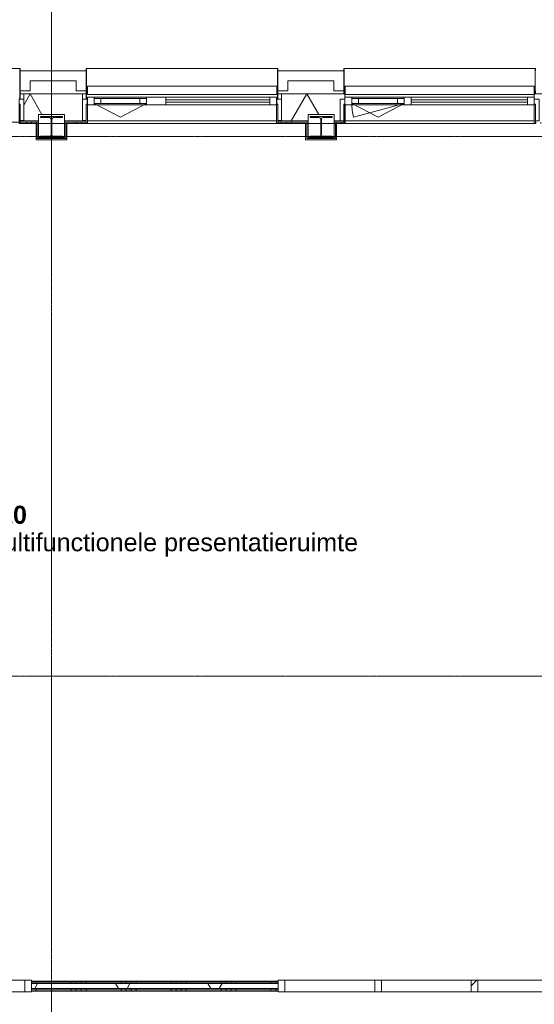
# Model space of a CAD drawing. Header units: millimetres. Extents: x -6115 to 78411, y -6358 to 59618.
# Tile 58 of 99: x 26681 to 31835, y 39917 to 49768. Entities that reach past the tile are written whole.
import ezdxf

# ---------------------------------------------------------------- set-up
doc = ezdxf.new("R2010")
doc.units = ezdxf.units.MM
doc.linetypes.add('stramien', pattern=[22.225, 12.7, -3.175, 3.175, -3.175])
for name, color, linetype, lineweight in [('00_Algemeen', 7, 'Continuous', 35), ('22_Metselwerk', 7, 'Continuous', 9), ('25_Metaalconstructiewerk', 7, 'Continuous', 9), ('30_Kozijnen-ramen-deuren', 7, 'Continuous', 9), ('42_Dekvloeren en vloersystemen', 7, 'Continuous', 9)]:
    doc.layers.add(name, color=color, linetype=linetype, lineweight=lineweight)
doc.styles.add('Arial_1', font='arial.ttf', dxfattribs={"height": 180})
doc.styles.add('Arial_B', font='arialbd.ttf', dxfattribs={"height": 180})
pattern_1 = [(90, (27197.5, 40050), (-500, -2e-12), []), (90, (27247.5, 40050), (-500, -2e-12), []), (90, (27297.5, 40050), (-500, -2e-12), []), (90, (27347.5, 40050), (-500, -2e-12), [])]
pattern_2 = [(225, (30754, 40100), (212.132, -212.132), [])]

# ---------------------------------------------------------------- blocks, each defined once
blk = doc.blocks.new('Direct Shape - 2410-10368 v1 - IFC-model constructie _zonder onderbouw_ _MM21228_-1202239-02 tweede verdieping overzicht')
at = {"layer": '25_Metaalconstructiewerk'}
blk.add_hatch(color=256, dxfattribs=at).paths.add_polyline_path([(29590, 48590), (29810, 48590), (29810, 48601), (29721.5, 48601), (29708.8, 48606.3), (29703.5, 48619), (29703.5, 48771), (29708.8, 48783.7), (29721.5, 48789), (29810, 48789), (29810, 48800), (29590, 48800), (29590, 48789), (29678.5, 48789), (29691.2, 48783.7), (29696.5, 48771), (29696.5, 48619), (29691.2, 48606.3), (29678.5, 48601), (29590, 48601)])
for p, q in [((29810, 48800), (29590, 48800)), ((29590, 48800), (29590, 48789)), ((29590, 48789), (29678.5, 48789)), ((29696.5, 48771), (29696.5, 48619)), ((29703.5, 48619), (29703.5, 48771)), ((29721.5, 48789), (29810, 48789)), ((29810, 48789), (29810, 48800)), ((29678.5, 48601), (29590, 48601)), ((29590, 48601), (29590, 48590)), ((29590, 48590), (29810, 48590)), ((29810, 48601), (29721.5, 48601)), ((29810, 48590), (29810, 48601))]:
    blk.add_line(p, q, dxfattribs=at)
for centre, start, end in [((29678.5, 48771), 0, 90), ((29721.5, 48771), 90, 180), ((29678.5, 48619), 270, 0), ((29721.5, 48619), 180, 270)]:
    blk.add_arc(centre, 18, start, end, dxfattribs=at)
blk = doc.blocks.new('Direct Shape - NLRS_28_SC_TLB_kolom HEA_gen_AT_kolom_gen_HEA220_856091-1202240-02 tweede verdieping overzicht')
blk.add_blockref('Direct Shape - 2410-10368 v1 - IFC-model constructie _zonder onderbouw_ _MM21228_-1202239-02 tweede verdieping overzicht', (0, 0))
blk = doc.blocks.new('Direct Shape - 2410-10368 v1 - IFC-model constructie _zonder onderbouw_ _MM21228_-1202457-02 tweede verdieping overzicht')
at = {"layer": '25_Metaalconstructiewerk'}
blk.add_hatch(color=256, dxfattribs=at).paths.add_polyline_path([(27110, 48590), (27110, 48601), (27021.5, 48601), (27008.8, 48606.3), (27003.5, 48619), (27003.5, 48771), (27008.8, 48783.7), (27021.5, 48789), (27110, 48789), (27110, 48800), (26890, 48800), (26890, 48789), (26978.5, 48789), (26991.2, 48783.7), (26996.5, 48771), (26996.5, 48619), (26991.2, 48606.3), (26978.5, 48601), (26890, 48601), (26890, 48590)])
for p, q in [((27110, 48800), (26890, 48800)), ((26890, 48800), (26890, 48789)), ((26890, 48789), (26978.5, 48789)), ((26996.5, 48771), (26996.5, 48619)), ((27003.5, 48619), (27003.5, 48771)), ((27021.5, 48789), (27110, 48789)), ((27110, 48789), (27110, 48800)), ((26978.5, 48601), (26890, 48601)), ((26890, 48601), (26890, 48590)), ((26890, 48590), (27110, 48590)), ((27110, 48601), (27021.5, 48601)), ((27110, 48590), (27110, 48601))]:
    blk.add_line(p, q, dxfattribs=at)
for centre, start, end in [((26978.5, 48771), 0, 90), ((27021.5, 48771), 90, 180), ((26978.5, 48619), 270, 0), ((27021.5, 48619), 180, 270)]:
    blk.add_arc(centre, 18, start, end, dxfattribs=at)
blk = doc.blocks.new('Direct Shape - NLRS_28_SC_TLB_kolom HEA_gen_AT_kolom_gen_HEA220_800340-1202458-02 tweede verdieping overzicht')
blk.add_blockref('Direct Shape - 2410-10368 v1 - IFC-model constructie _zonder onderbouw_ _MM21228_-1202457-02 tweede verdieping overzicht', (0, 0))
blk = doc.blocks.new('2410-10368 v1 - IFC-model constructie _zonder onderbouw_ _MM21228__ifc-1-02 tweede verdieping overzicht')
at = {"layer": '25_Metaalconstructiewerk', "lineweight": 9}
for name in ['Direct Shape - NLRS_28_SC_TLB_kolom HEA_gen_AT_kolom_gen_HEA220_800340-1202458-02 tweede verdieping overzicht', 'Direct Shape - NLRS_28_SC_TLB_kolom HEA_gen_AT_kolom_gen_HEA220_856091-1202240-02 tweede verdieping overzicht']:
    blk.add_blockref(name, (0, 0), dxfattribs=at)
blk = doc.blocks.new('System Panel - 31_AEE_glas-8379063-02 tweede verdieping overzicht')
at = {"layer": '30_Kozijnen-ramen-deuren'}
for p, q in [((583.1, 12.5), (-583.1, 12.5)), ((-583.1, 12.5), (-583.1, -12.5)), ((583.1, -12.5), (583.1, 12.5)), ((-583.1, -12.5), (583.1, -12.5))]:
    blk.add_line(p, q, dxfattribs=at)
blk = doc.blocks.new('Rectangular Mullion - 21_AEE_aluminium_BxD_68x77mm-5675289-02 tweede verdieping overzicht')
at = {"layer": '30_Kozijnen-ramen-deuren'}
for p, q in [((41401, 48993), (42567.2, 48993)), ((41401, 48916), (42567.2, 48916))]:
    blk.add_line(p, q, dxfattribs=at)
blk = doc.blocks.new('Rectangular Mullion - 21_AEE_aluminium_BxD_68x77mm-8378990-02 tweede verdieping overzicht')
at = {"layer": '30_Kozijnen-ramen-deuren'}
for p, q in [((-68, 38.5), (0, 38.5)), ((-68, 25), (-68, 38.5)), ((0, 38.5), (0, -38.5)), ((-68, -38.5), (-68, -25)), ((0, -38.5), (-68, -38.5))]:
    blk.add_line(p, q, dxfattribs=at)
blk = doc.blocks.new('31_AEE_VO_Vliesgevel Paneel - Raam Paneel-8379064-02 tweede verdieping overzicht')
at = {"layer": '30_Kozijnen-ramen-deuren'}
for p, q in [((-196, 25), (-263, 25)), ((-263, 25), (-263, -25)), ((196, 25), (-196, 25)), ((-196, -25), (-196, 25)), ((263, 25), (196, 25)), ((196, 25), (196, -25)), ((263, -25), (263, 25)), ((-263, -25), (-196, -25)), ((-196, -25), (196, -25)), ((196, -25), (263, -25))]:
    blk.add_line(p, q, dxfattribs=at)
blk = doc.blocks.new('Rectangular Mullion - 21_AEE_aluminium_BxD_68x77mm-4873479-02 tweede verdieping overzicht')
at = {"layer": '30_Kozijnen-ramen-deuren'}
for p, q in [((40807, 48993), (41333, 48993)), ((40807, 48916), (41333, 48916))]:
    blk.add_line(p, q, dxfattribs=at)
blk = doc.blocks.new('Rectangular Mullion - 21_AEE_aluminium_BxD_68x77mm-8379062-02 tweede verdieping overzicht')
at = {"layer": '30_Kozijnen-ramen-deuren'}
for p, q in [((-34, 38.5), (34, 38.5)), ((-34, -38.5), (-34, 38.5)), ((34, 38.5), (34, 25)), ((34, -38.5), (-34, -38.5)), ((34, -25), (34, -38.5))]:
    blk.add_line(p, q, dxfattribs=at)
blk = doc.blocks.new('31_AEE_SA_Stelkozijn - Specials A-8332686-02 tweede verdieping overzicht')
at = {"layer": '30_Kozijnen-ramen-deuren', "lineweight": 18}
for p, q in [((-960.1, 502.5), (-995, 502.5)), ((-995, 502.5), (-995, 284.5)), ((-960.1, 338.5), (-960.1, 502.5)), ((995, 502.5), (960.1, 502.5)), ((960.1, 502.5), (960.1, 338.5)), ((995, 284.5), (995, 502.5)), ((-948.1, 338.5), (-960.1, 338.5)), ((-948.1, 284.5), (-948.1, 338.5)), ((960.1, 338.5), (948.1, 338.5)), ((948.1, 338.5), (948.1, 284.5)), ((-995, 284.5), (-948.1, 284.5)), ((948.1, 284.5), (995, 284.5))]:
    blk.add_line(p, q, dxfattribs=at)
at = {"layer": '30_Kozijnen-ramen-deuren'}
blk.add_line((-947.6, 502.5), (947.6, 502.5), dxfattribs=at)
blk = doc.blocks.new('41_AEE_SA_Lekdorpel_40mm overstek - Lekdorpel-V208-02 tweede verdieping overzicht')
at = {"layer": '30_Kozijnen-ramen-deuren'}
for p, q in [((-960, 200), (-960, 232.5)), ((-955, -13.4), (-955, 232.5)), ((955, 232.5), (955, -13.4)), ((960, 232.5), (960, 200)), ((-960, -13.4), (-960, 0)), ((960, 0), (960, -13.4)), ((-960, -13.4), (-960, -22.5)), ((-960, -21.5), (-960, -22.5)), ((-960, -22.5), (-955, -22.5)), ((-955, -13.4), (-955, -22.5)), ((-955, -21.7), (-955, -22.5)), ((-955, -22.5), (955, -22.5)), ((955, -22.5), (955, -13.4)), ((955, -22.5), (955, -21.7)), ((955, -22.5), (960, -22.5)), ((960, -22.5), (960, -13.4)), ((960, -22.5), (960, -21.5))]:
    blk.add_line(p, q, dxfattribs=at)
blk = doc.blocks.new('AEE_SA_Dagkant_interieur - Dagkant Interieur-8332689-02 tweede verdieping overzicht')
at = {"layer": '30_Kozijnen-ramen-deuren', "lineweight": 18}
for p, q in [((-947.6, 527), (-960.1, 527)), ((-960.1, 527), (-960.1, 335.6)), ((-947.6, 335.6), (-947.6, 527)), ((960.1, 527), (947.6, 527)), ((947.6, 527), (947.6, 335.6)), ((960.1, 335.6), (960.1, 527)), ((-960.1, 335.6), (-947.6, 335.6)), ((947.6, 335.6), (960.1, 335.6))]:
    blk.add_line(p, q, dxfattribs=at)
blk = doc.blocks.new('System Panel - 31_AEE_glas-8378989-02 tweede verdieping overzicht')
at = {"layer": '30_Kozijnen-ramen-deuren'}
for p, q in [((520.5, 12.5), (-520.5, 12.5)), ((-520.5, 12.5), (-520.5, -12.5)), ((520.5, -12.5), (520.5, 12.5)), ((-520.5, -12.5), (520.5, -12.5))]:
    blk.add_line(p, q, dxfattribs=at)
blk = doc.blocks.new('Rectangular Mullion - 21_AEE_aluminium_BxD_68x77mm-5630966-02 tweede verdieping overzicht')
at = {"layer": '30_Kozijnen-ramen-deuren'}
for p, q in [((28145.9, 48993), (29186.9, 48993)), ((28145.9, 48916), (29186.9, 48916))]:
    blk.add_line(p, q, dxfattribs=at)
blk = doc.blocks.new('31_AEE_VO_Vliesgevel Paneel - Raam Paneel-8378991-02 tweede verdieping overzicht')
at = {"layer": '30_Kozijnen-ramen-deuren'}
for p, q in [((-195.75, 25), (-262.75, 25)), ((-262.75, 25), (-262.75, -25)), ((195.75, 25), (-195.75, 25)), ((-195.75, -25), (-195.75, 25)), ((262.75, 25), (195.75, 25)), ((195.75, 25), (195.75, -25)), ((262.75, -25), (262.75, 25)), ((-262.75, -25), (-195.75, -25)), ((-195.75, -25), (195.75, -25)), ((195.75, -25), (262.75, -25))]:
    blk.add_line(p, q, dxfattribs=at)
blk = doc.blocks.new('Rectangular Mullion - 21_AEE_aluminium_BxD_68x77mm-5630969-02 tweede verdieping overzicht')
at = {"layer": '30_Kozijnen-ramen-deuren'}
for p, q in [((38227.4, 48993), (38752.9, 48993)), ((38227.4, 48916), (38752.9, 48916))]:
    blk.add_line(p, q, dxfattribs=at)
blk = doc.blocks.new('Rectangular Mullion - 21_AEE_aluminium_BxD_193x77mm-8378988-02 tweede verdieping overzicht')
at = {"layer": '30_Kozijnen-ramen-deuren'}
for p, q in [((-96.5, 38.5), (96.5, 38.5)), ((-96.5, -38.5), (-96.5, 38.5)), ((96.5, 38.5), (96.5, 25)), ((96.5, -38.5), (-96.5, -38.5)), ((96.5, -25), (96.5, -38.5))]:
    blk.add_line(p, q, dxfattribs=at)
blk = doc.blocks.new('Rectangular Mullion - 21_AEE_aluminium_BxD_68x77mm-8379014-02 tweede verdieping overzicht')
at = {"layer": '30_Kozijnen-ramen-deuren'}
for p, q in [((0, 38.5), (-68, 38.5)), ((-68, 38.5), (-68, -38.5)), ((0, -38.5), (0, 38.5)), ((-68, -38.5), (0, -38.5))]:
    blk.add_line(p, q, dxfattribs=at)
blk = doc.blocks.new('31_AEE_SA_Stelkozijn - Specials A-8332524-02 tweede verdieping overzicht')
at = {"layer": '30_Kozijnen-ramen-deuren', "lineweight": 18}
for p, q in [((-960.1, 502.5), (-995, 502.5)), ((-995, 502.5), (-995, 284.5)), ((-960.1, 338.5), (-960.1, 502.5)), ((995, 502.5), (960.1, 502.5)), ((960.1, 502.5), (960.1, 338.5)), ((995, 284.5), (995, 502.5)), ((-948.1, 338.5), (-960.1, 338.5)), ((-948.1, 284.5), (-948.1, 338.5)), ((960.1, 338.5), (948.1, 338.5)), ((948.1, 338.5), (948.1, 284.5)), ((-995, 284.5), (-948.1, 284.5)), ((948.1, 284.5), (995, 284.5))]:
    blk.add_line(p, q, dxfattribs=at)
at = {"layer": '30_Kozijnen-ramen-deuren'}
blk.add_line((-947.6, 502.5), (947.6, 502.5), dxfattribs=at)
blk = doc.blocks.new('41_AEE_SA_Lekdorpel_40mm overstek - Lekdorpel-8332526-02 tweede verdieping overzicht')
at = {"layer": '30_Kozijnen-ramen-deuren'}
for p, q in [((-960, 200), (-960, 280.5)), ((-947.9, 280.5), (-960, 280.5)), ((-955, -13.4), (-955, 279.5)), ((-955, 279.5), (-947.9, 279.5)), ((960, 280.5), (947.6, 280.5)), ((947.6, 279.5), (955, 279.5)), ((955, 279.5), (955, -13.4)), ((960, 280.5), (960, 200)), ((960, 0), (960, -13.4)), ((-960, -13.4), (-960, 0)), ((-960, -13.4), (-960, -22.5)), ((-960, -21.5), (-960, -22.5)), ((-960, -22.5), (-955, -22.5)), ((-955, -13.4), (-955, -22.5)), ((-955, -21.7), (-955, -22.5)), ((-955, -22.5), (955, -22.5)), ((955, -22.5), (955, -13.4)), ((955, -22.5), (955, -21.7)), ((955, -22.5), (960, -22.5)), ((960, -22.5), (960, -13.4)), ((960, -22.5), (960, -21.5))]:
    blk.add_line(p, q, dxfattribs=at)
blk = doc.blocks.new('AEE_SA_Dagkant_interieur - Dagkant Interieur-8332527-02 tweede verdieping overzicht')
at = {"layer": '30_Kozijnen-ramen-deuren', "lineweight": 18}
for p, q in [((-947.6, 527), (-960.1, 527)), ((-960.1, 527), (-960.1, 335.6)), ((-947.6, 335.6), (-947.6, 527)), ((960.1, 527), (947.6, 527)), ((947.6, 527), (947.6, 335.6)), ((960.1, 335.6), (960.1, 527)), ((-960.1, 335.6), (-947.6, 335.6)), ((947.6, 335.6), (960.1, 335.6))]:
    blk.add_line(p, q, dxfattribs=at)
blk = doc.blocks.new('31_AEE_SA_Stelkozijn Special A3 - Specials A3-8377120-02 tweede verdieping overzicht')
at = {"layer": '30_Kozijnen-ramen-deuren', "lineweight": 18}
for p, q in [((-1620.1, 502.5), (-1655, 502.5)), ((-1655, 502.5), (-1655, 284.5)), ((-1620.1, 338.5), (-1620.1, 502.5)), ((1655, 502.5), (1620.1, 502.5)), ((1620.1, 502.5), (1620.1, 338.5)), ((1655, 284.5), (1655, 502.5)), ((-1608.1, 338.5), (-1620.1, 338.5)), ((-1608.1, 284.5), (-1608.1, 338.5)), ((1620.1, 338.5), (1608.1, 338.5)), ((1608.1, 338.5), (1608.1, 284.5)), ((-1655, 284.5), (-1608.1, 284.5)), ((1608.1, 284.5), (1655, 284.5))]:
    blk.add_line(p, q, dxfattribs=at)
at = {"layer": '30_Kozijnen-ramen-deuren'}
for p, q in [((-1607.6, 514.5), (1607.6, 514.5)), ((1647.4, 514.5), (1655, 514.5)), ((1655, 514.5), (1655, 502.5)), ((-1620, 232.5), (-1655, 232.5)), ((1655, 232.5), (1620, 232.5))]:
    blk.add_line(p, q, dxfattribs=at)
blk = doc.blocks.new('41_AEE_SA_Lekdorpel_40mm overstek - Lekdorpel-6559035-02 tweede verdieping overzicht')
at = {"layer": '30_Kozijnen-ramen-deuren'}
for p, q in [((-1620, 200), (-1620, 280.5)), ((-1608.1, 280.5), (-1620, 280.5)), ((-1615, -13.4), (-1615, 279.5)), ((-1615, 279.5), (-1608.1, 279.5)), ((1620, 280.5), (1608.1, 280.5)), ((1608.1, 279.5), (1615, 279.5)), ((1615, 279.5), (1615, -13.4)), ((1620, 280.5), (1620, 200)), ((1620, 0), (1620, -13.4)), ((-1620, -13.4), (-1620, 0)), ((-1620, -13.4), (-1620, -22.5)), ((-1620, -21.5), (-1620, -22.5)), ((-1620, -22.5), (-1615, -22.5)), ((-1615, -13.4), (-1615, -22.5)), ((-1615, -21.7), (-1615, -22.5)), ((-1615, -22.5), (1615, -22.5)), ((1615, -22.5), (1615, -13.4)), ((1615, -22.5), (1615, -21.7)), ((1615, -22.5), (1620, -22.5)), ((1620, -22.5), (1620, -13.4)), ((1620, -22.5), (1620, -21.5))]:
    blk.add_line(p, q, dxfattribs=at)
blk = doc.blocks.new('AEE_SA_Dagkant_interieur - Dagkant Interieur-6559036-02 tweede verdieping overzicht')
at = {"layer": '30_Kozijnen-ramen-deuren', "lineweight": 18}
for p, q in [((-1607.6, 527), (-1620.1, 527)), ((-1620.1, 527), (-1620.1, 335.6)), ((-1607.6, 335.6), (-1607.6, 527)), ((1620.1, 527), (1607.6, 527)), ((1607.6, 527), (1607.6, 335.6)), ((1620.1, 335.6), (1620.1, 527)), ((-1620.1, 335.6), (-1607.6, 335.6)), ((1607.6, 335.6), (1620.1, 335.6))]:
    blk.add_line(p, q, dxfattribs=at)
blk = doc.blocks.new('32_AEE_VO_FIX_Binnenramen - 32_AEE_kozijn hout 3-delig 900x1800 lariks-7993482-02 tweede verdieping overzicht')
at = {"layer": '30_Kozijnen-ramen-deuren', "true_color": 0xc0c0c0}
h = blk.add_hatch(dxfattribs=at)
h.set_pattern_fill('FP_353', color=9, style=0, pattern_type=2)
h.set_pattern_definition([(45, (-25316, -40100), (-212.132, 212.132), [])])
h.paths.add_polyline_path([(-450, -57), (-450, 57), (-517, 57), (-517, -57)])
at = {"layer": '30_Kozijnen-ramen-deuren'}
for p, q in [((-1417, 57), (-1484, 57)), ((-1484, 57), (-1484, -57)), ((-1417, -57), (-1417, 57)), ((-1417, 57), (-517, 57)), ((-450, 57), (-517, 57)), ((-517, 57), (-517, -57)), ((-450, -57), (-450, 57)), ((-450, 57), (450, 57)), ((517, 57), (450, 57)), ((450, 57), (450, -57)), ((517, -57), (517, 57)), ((517, 57), (1417, 57)), ((1484, 57), (1417, 57)), ((1417, 57), (1417, -57)), ((1484, 50), (1484, 57)), ((-1484, -57), (-1417, -57)), ((-1417, -57), (-517, -57)), ((-517, -57), (-450, -57)), ((-450, -57), (450, -57)), ((450, -57), (517, -57)), ((517, -57), (1417, -57)), ((1417, -57), (1484, -57)), ((1484, -57), (1484, -50))]:
    blk.add_line(p, q, dxfattribs=at)
blk = doc.blocks.new('32_AEE_VO_FIX_Binnenramen - 32_AEE_kozijn hout 3-delig 900x1800 lariks-7993481-02 tweede verdieping overzicht')
at = {"layer": '30_Kozijnen-ramen-deuren', "true_color": 0xc0c0c0}
h = blk.add_hatch(dxfattribs=at)
h.set_pattern_fill('FP_354', color=9, style=0, pattern_type=2)
h.set_pattern_definition(pattern_2)
h.paths.add_polyline_path([(-450, 57), (-517, 57), (-517, -57), (-450, -57)])
h = blk.add_hatch(dxfattribs=at)
h.set_pattern_fill('FP_354', color=9, style=0, pattern_type=2)
h.set_pattern_definition(pattern_2)
h.paths.add_polyline_path([(500.9, 57), (450, 57), (450, -57), (517, -57), (517, 57)])
at = {"layer": '30_Kozijnen-ramen-deuren'}
for p, q in [((-1484, 57), (-1417, 57)), ((-1484, 50), (-1484, 57)), ((-1417, 57), (-1417, -57)), ((-1417, 57), (-517, 57)), ((-517, 57), (-450, 57)), ((-517, -57), (-517, 57)), ((-450, 57), (-450, -57)), ((-450, 57), (450, 57)), ((450, 57), (517, 57)), ((450, -57), (450, 57)), ((517, 57), (517, -57)), ((517, 57), (1417, 57)), ((1417, 57), (1484, 57)), ((1417, -57), (1417, 57)), ((1484, 57), (1484, 50)), ((-1484, -57), (-1484, -50)), ((-1417, -57), (-1484, -57)), ((-1417, -57), (-517, -57)), ((-450, -57), (-517, -57)), ((-450, -57), (450, -57)), ((517, -57), (450, -57)), ((517, -57), (1417, -57)), ((1484, -57), (1417, -57)), ((1484, -50), (1484, -57))]:
    blk.add_line(p, q, dxfattribs=at)
blk = doc.blocks.new('30_AEE_VO_draairichting - 30_AEE_VO_draairichting-8379082-02 tweede verdieping overzicht')
at = {"layer": '30_Kozijnen-ramen-deuren'}
for p, q in [((245.1, 136.1), (-263, 0)), ((0, 136.1), (-263, 0)), ((263, 0), (0, 136.1))]:
    blk.add_line(p, q, dxfattribs=at)
blk.add_arc((-263, 0), 526, 360, 15, dxfattribs=at)
blk = doc.blocks.new('30_AEE_VO_draairichting - 30_AEE_VO_draairichting-8379009-02 tweede verdieping overzicht')
at = {"layer": '30_Kozijnen-ramen-deuren'}
for p, q in [((0, 136), (-262.7, 0)), ((262.7, 0), (0, 136))]:
    blk.add_line(p, q, dxfattribs=at)
blk = doc.blocks.new('AEE_Zonnescherm7 - AEE_Zonnescherm-6441916-02 tweede verdieping overzicht')
at = {"layer": '30_Kozijnen-ramen-deuren'}
for p, q in [((23455.5, 54490.2), (25351, 54490.2)), ((23455.5, 54490.2), (23455.5, 54405.2)), ((25351, 54490.2), (25351, 54405.2)), ((25351, 54405.2), (23455.5, 54405.2))]:
    blk.add_line(p, q, dxfattribs=at)
blk = doc.blocks.new('AEE_Zonnescherm8 - AEE_Zonnescherm-6441929-02 tweede verdieping overzicht')
at = {"layer": '30_Kozijnen-ramen-deuren'}
for p, q in [((23455.5, 54490.2), (25351, 54490.2)), ((23455.5, 54490.2), (23455.5, 54405.2)), ((25351, 54490.2), (25351, 54405.2)), ((25351, 54405.2), (23455.5, 54405.2))]:
    blk.add_line(p, q, dxfattribs=at)

msp = doc.modelspace()

# ---------------------------------------------------------------- hatches: boundary and pattern name
at = {"layer": '22_Metselwerk'}
h = msp.add_hatch(dxfattribs=at)
h.set_pattern_fill('FP_207', color=256, angle=60, style=0, pattern_type=2)
h.set_pattern_definition([(240, (35100, 49024.5), (519.615, -300), []), (300, (35100, 49024.5), (519.615, 300), [])])
h.paths.add_polyline_path([(220, 48754.5), (3957.5, 48754.5), (3957.5, 48972.5), (3810, 48972.5), (3810, 49024.5), (-154.5, 49024.5), (-154.5, 48820), (220, 48820)])
h.paths.add_polyline_path([(5175.2, 48754.5), (5180, 48754.5), (5180, 48820), (5620, 48820), (5620, 48754.5), (5757.5, 48754.5), (5757.5, 48972.5), (5610, 48972.5), (5610, 49024.5), (5190, 49024.5), (5190, 48972.5), (5042.5, 48972.5), (5042.5, 48754.5)])
h.paths.add_polyline_path([(6842.5, 48754.5), (7557.5, 48754.5), (7557.5, 48972.5), (7410, 48972.5), (7410, 49024.5), (6990, 49024.5), (6990, 48972.5), (6842.5, 48972.5)])
h.paths.add_polyline_path([(8642.5, 48754.5), (9357.5, 48754.5), (9357.5, 48972.5), (9210, 48972.5), (9210, 49024.5), (8790, 49024.5), (8790, 48972.5), (8642.5, 48972.5)])
h.paths.add_polyline_path([(10580, 48754.5), (10580, 48820), (11020, 48820), (11020, 48754.5), (11157.5, 48754.5), (11157.5, 48972.5), (11010, 48972.5), (11010, 49024.5), (10590, 49024.5), (10590, 48972.5), (10442.5, 48972.5), (10442.5, 48754.5)])
h.paths.add_polyline_path([(12242.5, 48754.5), (12957.5, 48754.5), (12957.5, 48972.5), (12810, 48972.5), (12810, 49024.5), (12390, 49024.5), (12390, 48972.5), (12242.5, 48972.5)])
h.paths.add_polyline_path([(14042.5, 48754.5), (14757.5, 48754.5), (14757.5, 48972.5), (14610, 48972.5), (14610, 49024.5), (14190, 49024.5), (14190, 48972.5), (14042.5, 48972.5)])
h.paths.add_polyline_path([(15842.5, 48754.5), (15980, 48754.5), (15980, 48820), (16420, 48820), (16420, 48754.5), (16557.5, 48754.5), (16557.5, 48972.5), (16410, 48972.5), (16410, 49024.5), (15990, 49024.5), (15990, 48972.5), (15842.5, 48972.5)])
h.paths.add_polyline_path([(17642.5, 48754.5), (18357.5, 48754.5), (18357.5, 48972.5), (18210, 48972.5), (18210, 49024.5), (17790, 49024.5), (17790, 48972.5), (17642.5, 48972.5)])
h.paths.add_polyline_path([(19442.5, 48754.5), (20157.5, 48754.5), (20157.5, 48972.5), (20010, 48972.5), (20010, 49024.5), (19590, 49024.5), (19590, 48972.5), (19442.5, 48972.5)])
h.paths.add_polyline_path([(21242.5, 48754.5), (22980, 48754.5), (22980, 48820), (23412.4, 48820), (23412.4, 49024.5), (21390, 49024.5), (21390, 48972.5), (21242.5, 48972.5)])
h.paths.add_polyline_path([(23447.4, 48754.5), (23447.4, 48757.5), (23420, 48757.5), (23420, 48754.5)])
h.paths.add_polyline_path([(26687.4, 48754.5), (26870, 48754.5), (26870, 48820), (27130, 48820), (27130, 48754.5), (27347, 48754.5), (27347, 48757.5), (27312, 48757.5), (27312, 49024.5), (26722.4, 49024.5), (26722.4, 48757.5), (26687.4, 48757.5)])
h.paths.add_polyline_path([(29267, 48754.5), (29570, 48754.5), (29570, 48820), (29830, 48820), (29830, 48754.5), (29939, 48754.5), (29939, 49024.5), (29302, 49024.5), (29302, 48757.5), (29267, 48757.5)])
h.paths.add_polyline_path([(31835.2, 48754.5), (32270, 48754.5), (32270, 48820), (32530, 48820), (32530, 48754.5), (33960, 48754.5), (33960, 48820), (34212.4, 48820), (34212.4, 49024.5), (31835.2, 49024.5)])
h.paths.add_polyline_path([(34247.4, 48754.5), (34247.4, 48757.5), (34220, 48757.5), (34220, 48754.5)])
h.paths.add_polyline_path([(37575, 48754.5), (37670, 48754.5), (37670, 48820), (37930, 48820), (37930, 48754.5), (38147, 48754.5), (38147, 48757.5), (38112, 48757.5), (38112, 49024.5), (37522.4, 49024.5), (37522.4, 48757.5), (37487.4, 48757.5), (37487.4, 48754.5), (37504.5, 48754.5)])
h.paths.add_polyline_path([(40067, 48754.5), (40370, 48754.5), (40370, 48820), (40630, 48820), (40630, 48754.5), (40727.1, 48754.5), (40727.1, 48757.5), (40692.1, 48757.5), (40692.1, 49024.5), (40102, 49024.5), (40102, 48757.5), (40067, 48757.5)])
h.paths.add_polyline_path([(42647.1, 48754.5), (42980, 48754.5), (42980, 48820), (43420, 48820), (43420, 48754.5), (43557.5, 48754.5), (43557.5, 48972.5), (43410, 48972.5), (43410, 49024.5), (42682.1, 49024.5), (42682.1, 48757.5), (42647.1, 48757.5)])
h.paths.add_polyline_path([(44642.5, 48754.5), (45357.5, 48754.5), (45357.5, 48972.5), (45210, 48972.5), (45210, 49024.5), (44790, 49024.5), (44790, 48972.5), (44642.5, 48972.5)])
h.paths.add_polyline_path([(46442.5, 48754.5), (47157.5, 48754.5), (47157.5, 48972.5), (47010, 48972.5), (47010, 49024.5), (46590, 49024.5), (46590, 48972.5), (46442.5, 48972.5)])
h.paths.add_polyline_path([(48380, 48754.5), (48380, 48820), (48820, 48820), (48820, 48754.5), (48957.5, 48754.5), (48957.5, 48972.5), (48810, 48972.5), (48810, 49024.5), (48390, 49024.5), (48390, 48972.5), (48242.5, 48972.5), (48242.5, 48754.5)])
h.paths.add_polyline_path([(50042.5, 48754.5), (50757.5, 48754.5), (50757.5, 48972.5), (50610, 48972.5), (50610, 49024.5), (50190, 49024.5), (50190, 48972.5), (50042.5, 48972.5)])
h.paths.add_polyline_path([(51842.5, 48754.5), (52557.5, 48754.5), (52557.5, 48972.5), (52410, 48972.5), (52410, 49024.5), (51990, 49024.5), (51990, 48972.5), (51842.5, 48972.5)])
h.paths.add_polyline_path([(53642.5, 48754.5), (53780, 48754.5), (53780, 48820), (54220, 48820), (54220, 48754.5), (54357.5, 48754.5), (54357.5, 48972.5), (54210, 48972.5), (54210, 49024.5), (53790, 49024.5), (53790, 48972.5), (53642.5, 48972.5)])
h.paths.add_polyline_path([(55442.5, 48754.5), (56157.5, 48754.5), (56157.5, 48972.5), (56010, 48972.5), (56010, 49024.5), (55590, 49024.5), (55590, 48972.5), (55442.5, 48972.5)])
h.paths.add_polyline_path([(57242.5, 48754.5), (57957.5, 48754.5), (57957.5, 48972.5), (57810, 48972.5), (57810, 49024.5), (57390, 49024.5), (57390, 48972.5), (57242.5, 48972.5)])
h.paths.add_polyline_path([(59180, 48754.5), (59180, 48820), (59620, 48820), (59620, 48754.5), (59757.5, 48754.5), (59757.5, 48972.5), (59610, 48972.5), (59610, 49024.5), (59190, 49024.5), (59190, 48972.5), (59042.5, 48972.5), (59042.5, 48754.5)])
h.paths.add_polyline_path([(60842.5, 48754.5), (61557.5, 48754.5), (61557.5, 48972.5), (61410, 48972.5), (61410, 49024.5), (60990, 49024.5), (60990, 48972.5), (60842.5, 48972.5)])
h.paths.add_polyline_path([(62642.5, 48754.5), (63357.5, 48754.5), (63357.5, 48972.5), (63210, 48972.5), (63210, 49024.5), (62790, 49024.5), (62790, 48972.5), (62642.5, 48972.5)])
h.paths.add_polyline_path([(64580, 48754.5), (64580, 48820), (65020, 48820), (65020, 48754.5), (65157.5, 48754.5), (65157.5, 48972.5), (65010, 48972.5), (65010, 49024.5), (64590, 49024.5), (64590, 48972.5), (64442.5, 48972.5), (64442.5, 48754.5)])
h.paths.add_polyline_path([(66242.5, 48754.5), (69980, 48754.5), (69980, 48820), (70354.5, 48820), (70354.5, 49024.5), (66390, 49024.5), (66390, 48972.5), (66242.5, 48972.5)])
h = msp.add_hatch(dxfattribs=at)
h.set_pattern_fill('FP_208', color=256, angle=90, style=0, pattern_type=2)
h.set_pattern_definition([(270, (34900, 49024.5), (500, -2e-12), []), (270, (34850, 49024.5), (500, -2e-12), []), (270, (34800, 49024.5), (500, -2e-12), []), (270, (34750, 49024.5), (500, -2e-12), [])])
h.paths.add_polyline_path([(220, 48730), (3957.5, 48730), (3957.5, 48742.5), (220, 48742.5)])
h.paths.add_polyline_path([(5180, 48730), (5180, 48742.5), (5042.5, 48742.5), (5042.5, 48730)])
h.paths.add_polyline_path([(5757.5, 48730), (5757.5, 48742.5), (5620, 48742.5), (5620, 48730)])
h.paths.add_polyline_path([(6842.5, 48730), (7157.5, 48730), (7157.5, 48742.5), (6842.5, 48742.5)])
h.paths.add_polyline_path([(7187.5, 48730), (7287.5, 48730), (7287.5, 48742.5), (7187.5, 48742.5)])
h.paths.add_polyline_path([(7317.5, 48730), (7557.5, 48730), (7557.5, 48742.5), (7317.5, 48742.5)])
h.paths.add_polyline_path([(8642.5, 48730), (9357.5, 48730), (9357.5, 48742.5), (8642.5, 48742.5)])
h.paths.add_polyline_path([(10580, 48730), (10580, 48742.5), (10442.5, 48742.5), (10442.5, 48730)])
h.paths.add_polyline_path([(11020, 48730), (11157.5, 48730), (11157.5, 48742.5), (11020, 48742.5)])
h.paths.add_polyline_path([(12242.5, 48730), (12957.5, 48730), (12957.5, 48742.5), (12242.5, 48742.5)])
h.paths.add_polyline_path([(14042.5, 48730), (14450, 48730), (14450, 48742.5), (14042.5, 48742.5)])
h.paths.add_polyline_path([(14490, 48730), (14757.5, 48730), (14757.5, 48742.5), (14480, 48742.5), (14480, 48730)])
h.paths.add_polyline_path([(15842.5, 48730), (15980, 48730), (15980, 48742.5), (15842.5, 48742.5)])
h.paths.add_polyline_path([(16420, 48730), (16557.5, 48730), (16557.5, 48742.5), (16420, 48742.5)])
h.paths.add_polyline_path([(17642.5, 48730), (18357.5, 48730), (18357.5, 48742.5), (17642.5, 48742.5)])
h.paths.add_polyline_path([(19442.5, 48730), (20157.5, 48730), (20157.5, 48742.5), (19442.5, 48742.5)])
h.paths.add_polyline_path([(21537.5, 48730), (21550, 48730), (21550, 48742.5), (21242.5, 48742.5), (21242.5, 48730), (21525, 48730)])
h.paths.add_polyline_path([(21625, 48730), (21650, 48730), (21650, 48742.5), (21625, 48742.5)])
h.paths.add_polyline_path([(21680, 48730), (22980, 48730), (22980, 48742.5), (21680, 48742.5)])
h.paths.add_polyline_path([(23420, 48730), (23447.4, 48730), (23447.4, 48742.5), (23420, 48742.5)])
h.paths.add_polyline_path([(26687.4, 48730), (26870, 48730), (26870, 48742.5), (26687.4, 48742.5)])
h.paths.add_polyline_path([(27130, 48730), (27347, 48730), (27347, 48742.5), (27130, 48742.5)])
h.paths.add_polyline_path([(29267, 48730), (29570, 48730), (29570, 48742.5), (29267, 48742.5)])
h.paths.add_polyline_path([(29830, 48730), (29939, 48730), (29939, 48742.5), (29830, 48742.5)])
h.paths.add_polyline_path([(31835.2, 48730), (32270, 48730), (32270, 48742.5), (31835.2, 48742.5)])
h.paths.add_polyline_path([(32530, 48730), (33960, 48730), (33960, 48742.5), (32530, 48742.5)])
h.paths.add_polyline_path([(34247.4, 48730), (34247.4, 48742.5), (34220, 48742.5), (34220, 48730)])
h.paths.add_polyline_path([(37575, 48730), (37575, 48742.5), (37487.4, 48742.5), (37487.4, 48730), (37562.5, 48730)])
h.paths.add_polyline_path([(37670, 48730), (37670, 48742.5), (37625, 48742.5), (37625, 48730), (37650, 48730)])
h.paths.add_polyline_path([(37930, 48730), (38147, 48730), (38147, 48742.5), (37930, 48742.5)])
h.paths.add_polyline_path([(40067, 48730), (40370, 48730), (40370, 48742.5), (40067, 48742.5)])
h.paths.add_polyline_path([(40630, 48730), (40727.1, 48730), (40727.1, 48742.5), (40630, 48742.5)])
h.paths.add_polyline_path([(42647.1, 48730), (42980, 48730), (42980, 48742.5), (42647.1, 48742.5)])
h.paths.add_polyline_path([(43557.5, 48730), (43557.5, 48742.5), (43420, 48742.5), (43420, 48730), (43547.4, 48730)])
h.paths.add_polyline_path([(44642.5, 48730), (45357.5, 48730), (45357.5, 48742.5), (44642.5, 48742.5)])
h.paths.add_polyline_path([(46442.5, 48730), (47157.5, 48730), (47157.5, 48742.5), (46442.5, 48742.5)])
h.paths.add_polyline_path([(48242.5, 48730), (48380, 48730), (48380, 48742.5), (48242.5, 48742.5)])
h.paths.add_polyline_path([(48957.5, 48730), (48957.5, 48742.5), (48820, 48742.5), (48820, 48730)])
h.paths.add_polyline_path([(50042.5, 48730), (50757.5, 48730), (50757.5, 48742.5), (50042.5, 48742.5)])
h.paths.add_polyline_path([(51842.5, 48730), (52557.5, 48730), (52557.5, 48742.5), (51842.5, 48742.5)])
h.paths.add_polyline_path([(53780, 48730), (53780, 48742.5), (53642.5, 48742.5), (53642.5, 48730)])
h.paths.add_polyline_path([(54220, 48730), (54357.5, 48730), (54357.5, 48742.5), (54220, 48742.5)])
h.paths.add_polyline_path([(55442.5, 48730), (56157.5, 48730), (56157.5, 48742.5), (55442.5, 48742.5)])
h.paths.add_polyline_path([(57242.5, 48730), (57957.5, 48730), (57957.5, 48742.5), (57242.5, 48742.5)])
h.paths.add_polyline_path([(59042.5, 48730), (59180, 48730), (59180, 48742.5), (59042.5, 48742.5)])
h.paths.add_polyline_path([(59620, 48730), (59757.5, 48730), (59757.5, 48742.5), (59620, 48742.5)])
h.paths.add_polyline_path([(60842.5, 48730), (61557.5, 48730), (61557.5, 48742.5), (60842.5, 48742.5)])
h.paths.add_polyline_path([(62642.5, 48730), (63357.5, 48730), (63357.5, 48742.5), (62642.5, 48742.5)])
h.paths.add_polyline_path([(64442.5, 48730), (64580, 48730), (64580, 48742.5), (64442.5, 48742.5)])
h.paths.add_polyline_path([(65157.5, 48730), (65157.5, 48742.5), (65020, 48742.5), (65020, 48730)])
h.paths.add_polyline_path([(66242.5, 48730), (69980, 48730), (69980, 48742.5), (66242.5, 48742.5)])
h = msp.add_hatch(dxfattribs=at)
h.set_pattern_fill('FP_2', color=256, angle=60, style=0, pattern_type=2)
h.set_pattern_definition([(60, (0, 0), (-692.82, 400), []), (120, (0, 0), (-692.82, -400), [])])
h.paths.add_polyline_path([(32238, 40075), (32320, 40075), (32320, 40125), (32238, 40125)])
h.paths.add_polyline_path([(29270, 40075), (29270, 40125), (26800, 40125), (26800, 40075), (27835.9, 40075)])
h.paths.add_polyline_path([(22798, 40075), (22798, 40125), (21625, 40125), (21625, 40075), (21793.1, 40075)])
h = msp.add_hatch(dxfattribs=at)
h.set_pattern_fill('FP_22', color=256, angle=90, style=0, pattern_type=2)
h.set_pattern_definition(pattern_1)
h.paths.add_polyline_path([(32257.5, 40137.5), (32257.5, 40150), (32245, 40150), (32245, 40137.5)])
h.paths.add_polyline_path([(29270, 40137.5), (29270, 40150), (26800, 40150), (26800, 40137.5), (27835.9, 40137.5)])
h.paths.add_polyline_path([(21637.5, 40137.5), (21650, 40137.5), (21650, 40150), (21637.5, 40150)])
h.paths.add_polyline_path([(21793.1, 40137.5), (22798, 40137.5), (22798, 40150), (21680, 40150), (21680, 40137.5)])
h = msp.add_hatch(dxfattribs=at)
h.set_pattern_fill('FP_22', color=256, angle=90, style=0, pattern_type=2)
h.set_pattern_definition(pattern_1)
h.paths.add_polyline_path([(32270, 40125), (32270, 40137.5), (32245, 40137.5), (32245, 40125)])
h.paths.add_polyline_path([(29270, 40125), (29270, 40137.5), (26800, 40137.5), (26800, 40125), (27835.9, 40125)])
h.paths.add_polyline_path([(22798, 40125), (22798, 40137.5), (21680, 40137.5), (21680, 40125), (21793.1, 40125)])
h.paths.add_polyline_path([(21637.5, 40125), (21650, 40125), (21650, 40137.5), (21637.5, 40137.5)])
h = msp.add_hatch(dxfattribs=at)
h.set_pattern_fill('FP_22', color=256, angle=90, style=0, pattern_type=2)
h.set_pattern_definition(pattern_1)
h.paths.add_polyline_path([(32238, 40062.5), (32332.5, 40062.5), (32332.5, 40075), (32238, 40075)])
h.paths.add_polyline_path([(29270, 40062.5), (29270, 40075), (26800, 40075), (26800, 40062.5), (27835.9, 40062.5)])
h.paths.add_polyline_path([(22798, 40062.5), (22798, 40075), (21637.5, 40075), (21637.5, 40062.5), (21793.1, 40062.5)])
h = msp.add_hatch(dxfattribs=at)
h.set_pattern_fill('FP_22', color=256, angle=90, style=0, pattern_type=2)
h.set_pattern_definition(pattern_1)
h.paths.add_polyline_path([(32238, 40050), (32345, 40050), (32345, 40062.5), (32238, 40062.5)])
h.paths.add_polyline_path([(29270, 40050), (29270, 40062.5), (26800, 40062.5), (26800, 40050), (27835.9, 40050)])
h.paths.add_polyline_path([(21793.1, 40050), (22798, 40050), (22798, 40062.5), (21637.5, 40062.5), (21637.5, 40050), (21650, 40050)])

# ---------------------------------------------------------------- linework, layer by layer
at = {"layer": '00_Algemeen', "color": 150, "linetype": 'stramien', "lineweight": 9, "true_color": 0x0080ff}
for p, q in [((27000, -4950.1), (27000, 59018.3)), ((77811.4, 48600), (-5515.3, 48600)), ((77811.4, 43200), (-5515.3, 43200))]:
    msp.add_line(p, q, dxfattribs=at)
at = {"layer": '22_Metselwerk', "lineweight": 18}
for p, q in [((27347.5, 49257), (26687.4, 49257)), ((26687.4, 49257), (26687.4, 49057)), ((27347.5, 49157), (27347.5, 49257)), ((29927.6, 49257), (29267, 49257)), ((29267, 49257), (29267, 49057)), ((29927.6, 49157), (29927.6, 49257)), ((26787.4, 49157), (27247, 49157)), ((26787.4, 49057), (26787.4, 49157)), ((27247, 49157), (27247, 49057)), ((27347, 49157), (27347.5, 49157)), ((27347, 49057), (27347, 49157)), ((29367, 49157), (29827.1, 49157)), ((29367, 49057), (29367, 49157)), ((29827.1, 49157), (29827.1, 49057)), ((29927.1, 49157), (29927.6, 49157)), ((29927.1, 49057), (29927.1, 49157)), ((26687.4, 49057), (26787.4, 49057)), ((27247, 49057), (27347, 49057)), ((29267, 49057), (29367, 49057)), ((29827.1, 49057), (29927.1, 49057)), ((27312, 49024.5), (26722.4, 49024.5)), ((26722.4, 49024.5), (26722.4, 48757.5)), ((27312, 48757.5), (27312, 49024.5)), ((29939, 49024.5), (29302, 49024.5)), ((29302, 49024.5), (29302, 48757.5)), ((29939, 48754.5), (29939, 49024.5)), ((34212.4, 49024.5), (31835.2, 49024.5)), ((31835.2, 49024.5), (31835.2, 48754.5)), ((26870, 48754.5), (26870, 48820)), ((26870, 48820), (27130, 48820)), ((27130, 48820), (27130, 48754.5)), ((29570, 48754.5), (29570, 48820)), ((29570, 48820), (29830, 48820)), ((29830, 48820), (29830, 48754.5)), ((26722.4, 48757.5), (26687.4, 48757.5)), ((26687.4, 48757.5), (26687.4, 48754.5)), ((26687.4, 48754.5), (26870, 48754.5)), ((27130, 48754.5), (27347, 48754.5)), ((27347, 48757.5), (27312, 48757.5)), ((27347, 48754.5), (27347, 48757.5)), ((29302, 48757.5), (29267, 48757.5)), ((29267, 48757.5), (29267, 48754.5)), ((29267, 48754.5), (29570, 48754.5)), ((29830, 48754.5), (29939, 48754.5)), ((26800, 40125), (26800, 40075)), ((26800, 40125), (29270, 40125)), ((29270, 40075), (29270, 40125)), ((26800, 40075), (29270, 40075))]:
    msp.add_line(p, q, dxfattribs=at)
at = {"layer": '22_Metselwerk'}
for p, q in [((27312, 49024.5), (27347, 49024.5)), ((27347, 48976.5), (27347, 48972.5)), ((29267, 49024.5), (29302, 49024.5)), ((29267, 48976.5), (29267, 48972.5)), ((26687.4, 48754.5), (26687.4, 48730)), ((26687.4, 48742.5), (26870, 48742.5)), ((26687.4, 48730), (26870, 48730)), ((26845, 48730), (26845, 48565)), ((26870, 48730), (26845, 48730)), ((26857.5, 48577.5), (26857.5, 48730)), ((26870, 48590), (26870, 48754.5)), ((27130, 48754.5), (27130, 48730)), ((27130, 48742.5), (27347, 48742.5)), ((27130, 48730), (27347, 48730)), ((27155, 48730), (27130, 48730)), ((27130, 48730), (27130, 48590)), ((27142.5, 48730), (27142.5, 48577.5)), ((27155, 48565), (27155, 48730)), ((27347, 48730), (27347, 48754.5)), ((29254.6, 48730), (27359.4, 48730)), ((29267, 48754.5), (29267, 48730)), ((29267, 48742.5), (29570, 48742.5)), ((29267, 48730), (29570, 48730)), ((29545, 48730), (29545, 48565)), ((29570, 48730), (29545, 48730)), ((29557.5, 48577.5), (29557.5, 48730)), ((29570, 48590), (29570, 48754.5)), ((29830, 48754.5), (29830, 48730)), ((29830, 48742.5), (29939, 48742.5)), ((29830, 48730), (29939, 48730)), ((29855, 48730), (29830, 48730)), ((29830, 48730), (29830, 48590)), ((29842.5, 48730), (29842.5, 48577.5)), ((29855, 48565), (29855, 48730)), ((29939, 48730), (29939, 48754.5)), ((31834.7, 48730), (29939.5, 48730)), ((26845, 48565), (27155, 48565)), ((27142.5, 48577.5), (26857.5, 48577.5)), ((27130, 48590), (26870, 48590)), ((29545, 48565), (29855, 48565)), ((29842.5, 48577.5), (29557.5, 48577.5)), ((29830, 48590), (29570, 48590)), ((29270, 40150), (26800, 40150)), ((26800, 40150), (26800, 40125)), ((26800, 40137.5), (29270, 40137.5)), ((29270, 40125), (29270, 40150)), ((26800, 40075), (26800, 40050)), ((26800, 40062.5), (29270, 40062.5)), ((26800, 40050), (29270, 40050)), ((29270, 40050), (29270, 40075))]:
    msp.add_line(p, q, dxfattribs=at)
at = {"layer": '30_Kozijnen-ramen-deuren'}
for p, q in [((31835.2, 48993), (31767.2, 48993)), ((31767.2, 48993), (31767.2, 48916)), ((31835.2, 48916), (31835.2, 48993)), ((31767.2, 48916), (31835.2, 48916))]:
    msp.add_line(p, q, dxfattribs=at)
at = {"layer": '42_Dekvloeren en vloersystemen'}
for p, q in [((26996.5, 48730), (26870, 48730)), ((27130, 48730), (27003.5, 48730)), ((29696.5, 48730), (29570, 48730)), ((29830, 48730), (29703.5, 48730))]:
    msp.add_line(p, q, dxfattribs=at)

# ---------------------------------------------------------------- block references
at = {"lineweight": 5}
msp.add_blockref('2410-10368 v1 - IFC-model constructie _zonder onderbouw_ _MM21228__ifc-1-02 tweede verdieping overzicht', (0, 0), dxfattribs=at)
at = {"layer": '30_Kozijnen-ramen-deuren', "rotation": 180}
for name, p in [('41_AEE_SA_Lekdorpel_40mm overstek - Lekdorpel-6559035-02 tweede verdieping overzicht', (25067.4, 49257)), ('41_AEE_SA_Lekdorpel_40mm overstek - Lekdorpel-8332526-02 tweede verdieping overzicht', (28307, 49257)), ('41_AEE_SA_Lekdorpel_40mm overstek - Lekdorpel-V208-02 tweede verdieping overzicht', (30887.1, 49257)), ('31_AEE_SA_Stelkozijn Special A3 - Specials A3-8377120-02 tweede verdieping overzicht', (25067.4, 49257)), ('31_AEE_SA_Stelkozijn - Specials A-8332524-02 tweede verdieping overzicht', (28307, 49257)), ('31_AEE_VO_Vliesgevel Paneel - Raam Paneel-8378991-02 tweede verdieping overzicht', (27690.2, 48954.5)), ('System Panel - 31_AEE_glas-8378989-02 tweede verdieping overzicht', (28666.4, 48954.5)), ('31_AEE_SA_Stelkozijn - Specials A-8332686-02 tweede verdieping overzicht', (30887.1, 49257)), ('31_AEE_VO_Vliesgevel Paneel - Raam Paneel-8379064-02 tweede verdieping overzicht', (30270, 48954.5)), ('System Panel - 31_AEE_glas-8379063-02 tweede verdieping overzicht', (31184.1, 48954.5)), ('AEE_SA_Dagkant_interieur - Dagkant Interieur-6559036-02 tweede verdieping overzicht', (25067.4, 49257)), ('AEE_SA_Dagkant_interieur - Dagkant Interieur-8332527-02 tweede verdieping overzicht', (28307, 49257)), ('30_AEE_VO_draairichting - 30_AEE_VO_draairichting-8379009-02 tweede verdieping overzicht', (27690.2, 48929.5)), ('AEE_SA_Dagkant_interieur - Dagkant Interieur-8332689-02 tweede verdieping overzicht', (30887.1, 49257)), ('30_AEE_VO_draairichting - 30_AEE_VO_draairichting-8379082-02 tweede verdieping overzicht', (30270, 48929.5)), ('32_AEE_VO_FIX_Binnenramen - 32_AEE_kozijn hout 3-delig 900x1800 lariks-7993481-02 tweede verdieping overzicht', (30754, 40100))]:
    msp.add_blockref(name, p, dxfattribs=at)
at = {"layer": '30_Kozijnen-ramen-deuren'}
for name, p in [('AEE_Zonnescherm7 - AEE_Zonnescherm-6441916-02 tweede verdieping overzicht', (3904.8, -5386.2)), ('AEE_Zonnescherm8 - AEE_Zonnescherm-6441929-02 tweede verdieping overzicht', (6484, -5386.2)), ('Rectangular Mullion - 21_AEE_aluminium_BxD_68x77mm-5630969-02 tweede verdieping overzicht', (-10800, 0)), ('Rectangular Mullion - 21_AEE_aluminium_BxD_68x77mm-5630966-02 tweede verdieping overzicht', (0, 0)), ('Rectangular Mullion - 21_AEE_aluminium_BxD_68x77mm-8379014-02 tweede verdieping overzicht', (29254.9, 48954.5)), ('Rectangular Mullion - 21_AEE_aluminium_BxD_68x77mm-4873479-02 tweede verdieping overzicht', (-10800, 0)), ('Rectangular Mullion - 21_AEE_aluminium_BxD_68x77mm-5675289-02 tweede verdieping overzicht', (-10800, 0)), ('32_AEE_VO_FIX_Binnenramen - 32_AEE_kozijn hout 3-delig 900x1800 lariks-7993482-02 tweede verdieping overzicht', (25316, 40100))]:
    msp.add_blockref(name, p, dxfattribs=at)
at = {"layer": '30_Kozijnen-ramen-deuren', "extrusion": (0, 0, -1)}
for name, p in [('Rectangular Mullion - 21_AEE_aluminium_BxD_68x77mm-8378990-02 tweede verdieping overzicht', (-27359.4, 48954.5)), ('Rectangular Mullion - 21_AEE_aluminium_BxD_193x77mm-8378988-02 tweede verdieping overzicht', (-28049.4, 48954.5)), ('Rectangular Mullion - 21_AEE_aluminium_BxD_68x77mm-8378990-02 tweede verdieping overzicht', (-29939, 48954.5)), ('Rectangular Mullion - 21_AEE_aluminium_BxD_68x77mm-8379062-02 tweede verdieping overzicht', (-30567, 48954.5))]:
    msp.add_blockref(name, p, dxfattribs=at)

# ---------------------------------------------------------------- texts
at = {"layer": '00_Algemeen', "lineweight": 9, "char_height": 180, "attachment_point": 1}
for s, insert, width, style in [('210', (26334.6, 44905), 505.063, 'Arial_B'), ('multifunctionele presentatieruimte', (26310.7, 44629.5), 4353.163, 'Arial_1')]:
    msp.add_mtext(s, dxfattribs=dict(at, insert=insert, width=width, style=style))

doc.saveas('drawing.dxf')
